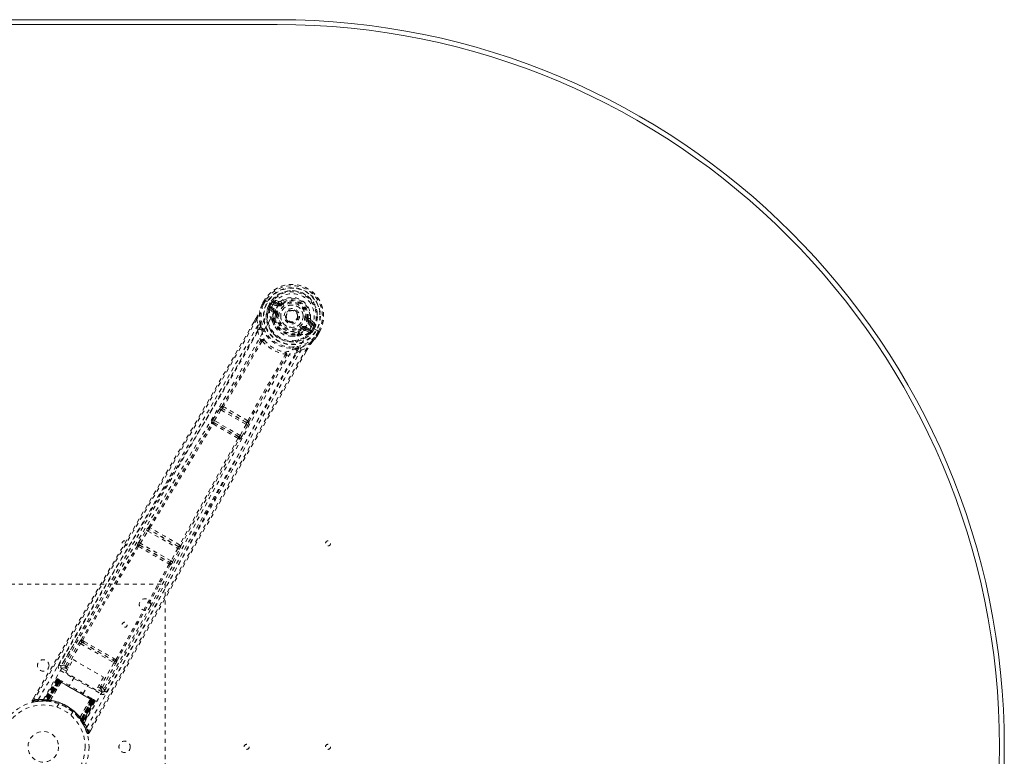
# Model space of a CAD drawing. Header units: inches. Extents: x 17.8 to 113.3, y 44.2 to 80.
# Tile 6 of 6: x 89.1 to 113.3, y 61.8 to 80. Entities that reach past the tile are written whole.
import ezdxf

# ---------------------------------------------------------------- set-up
doc = ezdxf.new("R2010")
doc.units = ezdxf.units.IN
doc.header["$MEASUREMENT"] = 0
doc.linetypes.add('SLD-Dashed', pattern=[0.075, 0.05, -0.025])
doc.linetypes.add('SLD-Solid', pattern=[0])

msp = doc.modelspace()

# ---------------------------------------------------------------- linework, layer by layer
at = {"color": 7, "linetype": 'SLD-Solid', "lineweight": 15}
for p, q in [((35.708, 79.956), (95.458, 79.956)), ((35.708, 79.837), (95.458, 79.837)), ((95.458, 79.837), (35.708, 79.837))]:
    msp.add_line(p, q, dxfattribs=at)
at = {"color": 7, "linetype": 'SLD-Dashed', "lineweight": 0}
for p, q in [((95.091, 72.961), (95.089, 72.958)), ((95.149, 73.063), (95.091, 72.961)), ((95.15, 73.063), (95.092, 72.961)), ((95.174, 73.047), (95.116, 72.947)), ((95.152, 73.061), (95.149, 73.063)), ((95.198, 73.034), (95.152, 73.061)), ((95.218, 73.022), (95.198, 73.034)), ((95.223, 73.019), (95.218, 73.022)), ((95.353, 72.944), (95.223, 73.019)), ((95.243, 72.923), (95.279, 72.986)), ((95.243, 72.923), (95.269, 72.91)), ((95.243, 72.923), (95.243, 72.923)), ((95.257, 72.866), (95.258, 72.86)), ((95.262, 72.846), (95.258, 72.86)), ((95.269, 72.909), (95.264, 72.89)), ((95.264, 72.89), (95.271, 72.901)), ((95.304, 72.971), (95.269, 72.91)), ((95.271, 72.901), (95.309, 72.968)), ((95.391, 72.781), (95.291, 72.867)), ((95.291, 72.867), (95.403, 72.802)), ((95.309, 72.968), (95.304, 72.971)), ((95.306, 72.893), (95.418, 72.828)), ((95.379, 72.992), (95.394, 73.018)), ((95.479, 72.934), (95.379, 72.992)), ((95.5, 73.026), (95.385, 73.065)), ((95.394, 73.018), (95.505, 72.978)), ((95.494, 72.96), (95.394, 73.018)), ((95.505, 72.978), (95.494, 72.96)), ((95.542, 73.033), (95.578, 72.985)), ((95.571, 72.98), (95.578, 72.985)), ((95.578, 72.985), (95.593, 72.966)), ((95.262, 72.846), (95.351, 72.77)), ((95.391, 72.781), (95.403, 72.802)), ((95.418, 72.718), (95.418, 72.731)), ((95.447, 72.714), (95.418, 72.718)), ((96.193, 72.62), (96.217, 72.617)), ((96.217, 72.617), (96.217, 72.607)), ((94.936, 72.609), (94.885, 72.521)), ((94.937, 72.608), (94.886, 72.52)), ((94.961, 72.593), (94.987, 72.445)), ((94.982, 72.318), (94.987, 72.445)), ((95.339, 72.539), (95.338, 72.56)), ((95.346, 72.588), (95.357, 72.607)), ((95.38, 72.6), (95.369, 72.581)), ((95.956, 72.589), (95.947, 72.576)), ((95.96, 72.596), (95.956, 72.589)), ((96.134, 72.352), (96.146, 72.374)), ((96.146, 72.374), (96.258, 72.309)), ((96.161, 72.4), (96.273, 72.335)), ((96.323, 72.447), (96.222, 72.505)), ((96.247, 72.549), (96.237, 72.531)), ((96.338, 72.473), (96.237, 72.531)), ((96.247, 72.549), (96.338, 72.473)), ((96.382, 72.489), (96.291, 72.569)), ((96.294, 72.401), (96.294, 72.401)), ((96.424, 72.326), (96.294, 72.401)), ((96.298, 72.308), (96.337, 72.375)), ((96.337, 72.375), (96.342, 72.372)), ((95.969, 72.196), (95.95, 72.187)), ((95.971, 72.233), (95.983, 72.252)), ((95.989, 72.217), (96.001, 72.236)), ((96.065, 72.344), (96.048, 72.367)), ((96.077, 72.35), (96.065, 72.344)), ((96.258, 72.309), (96.134, 72.352)), ((96.144, 72.312), (96.255, 72.273)), ((96.269, 72.277), (96.255, 72.273)), ((96.255, 72.273), (96.255, 72.273)), ((96.255, 72.273), (96.255, 72.273)), ((96.269, 72.277), (96.274, 72.279)), ((96.306, 72.311), (96.291, 72.297)), ((96.291, 72.297), (96.298, 72.308)), ((96.306, 72.311), (96.342, 72.372)), ((96.306, 72.311), (96.331, 72.295)), ((96.368, 72.358), (96.331, 72.295)), ((96.331, 72.295), (96.331, 72.295)), ((96.368, 72.358), (96.368, 72.358)), ((96.415, 72.197), (96.473, 72.297)), ((96.429, 72.323), (96.424, 72.326)), ((96.449, 72.311), (96.429, 72.323)), ((96.438, 72.179), (96.44, 72.182)), ((96.439, 72.183), (96.498, 72.284)), ((96.499, 72.283), (96.44, 72.182)), ((96.496, 72.285), (96.449, 72.311)), ((96.499, 72.283), (96.496, 72.285)), ((96.045, 71.834), (95.937, 71.767)), ((96.045, 71.834), (96.186, 71.886)), ((96.166, 71.795), (96.211, 71.872)), ((96.212, 71.872), (96.168, 71.795)), ((94.105, 70.454), (94.104, 70.454)), ((93.878, 70.124), (94.043, 70.385)), ((93.915, 70.1), (94.08, 70.361)), ((94.043, 70.385), (94.062, 70.413)), ((94.08, 70.361), (94.694, 70.007)), ((94.119, 70.391), (94.12, 70.391)), ((94.7, 70.055), (94.119, 70.391)), ((93.851, 70.031), (93.842, 70.041)), ((93.911, 70.046), (93.902, 70.056)), ((93.902, 70.056), (94.518, 69.7)), ((94.55, 69.734), (93.915, 70.1)), ((94.694, 70.007), (94.55, 69.734)), ((94.589, 69.713), (94.733, 69.987)), ((94.7, 70.056), (94.7, 70.055)), ((94.733, 69.987), (94.748, 70.017)), ((94.762, 70.074), (94.761, 70.074)), ((94.518, 69.7), (94.505, 69.703)), ((94.522, 69.643), (94.535, 69.64)), ((92.057, 67.108), (92.242, 67.408)), ((92.095, 67.084), (92.28, 67.384)), ((92.28, 67.384), (93.016, 66.96)), ((92.299, 67.479), (92.299, 67.479)), ((92.314, 67.417), (92.315, 67.417)), ((93.026, 67.005), (92.314, 67.417)), ((92.849, 66.649), (92.095, 67.084)), ((92.018, 67.026), (92.022, 67.021)), ((92.082, 67.037), (92.078, 67.042)), ((92.078, 67.042), (92.82, 66.614)), ((93.016, 66.96), (92.849, 66.649)), ((92.888, 66.628), (93.055, 66.939)), ((93.026, 67.006), (93.026, 67.005)), ((93.088, 67.023), (93.088, 67.024)), ((92.82, 66.614), (92.814, 66.615)), ((92.83, 66.554), (92.837, 66.554)), ((86.708, 66.081), (92.708, 66.081)), ((92.708, 66.081), (92.708, 58.081)), ((90.56, 64.773), (90.146, 64.071)), ((90.253, 64.072), (90.589, 64.64)), ((90.657, 64.651), (90.698, 64.627)), ((90.713, 64.673), (90.67, 64.696)), ((90.291, 64.049), (90.627, 64.617)), ((90.627, 64.617), (91.446, 64.145)), ((90.698, 64.627), (91.419, 64.211)), ((90.259, 63.908), (90.442, 64.225)), ((90.442, 64.225), (91.187, 63.794)), ((91.446, 64.145), (91.122, 63.57)), ((91.213, 63.455), (91.614, 64.164)), ((91.419, 64.211), (91.46, 64.187)), ((91.493, 64.222), (91.451, 64.247)), ((90.13, 63.955), (91.12, 63.383)), ((90.144, 64.069), (90.138, 64.052)), ((90.145, 64.07), (90.141, 64.062)), ((90.146, 64.072), (90.145, 64.07)), ((90.277, 63.939), (90.16, 64.007)), ((91.004, 63.477), (90.259, 63.908)), ((90.306, 63.989), (90.269, 64.01)), ((90.328, 64.028), (90.291, 64.049)), ((91.161, 63.548), (91.485, 64.123)), ((90.033, 63.736), (89.712, 63.222)), ((90.045, 63.729), (89.728, 63.222)), ((90.064, 63.722), (89.748, 63.219)), ((90.061, 63.72), (89.749, 63.222)), ((90.067, 63.716), (89.788, 63.234)), ((89.794, 63.234), (90.071, 63.714)), ((89.803, 63.233), (90.079, 63.71)), ((90.082, 63.708), (89.808, 63.233)), ((90.095, 63.7), (89.823, 63.231)), ((89.826, 63.219), (90.118, 63.687)), ((89.827, 63.231), (90.098, 63.699)), ((90.12, 63.686), (89.827, 63.218)), ((89.879, 63.221), (90.145, 63.673)), ((90.146, 63.671), (89.881, 63.221)), ((90.045, 63.729), (90.033, 63.736)), ((90.118, 63.687), (90.061, 63.72)), ((90.074, 63.746), (90.071, 63.747)), ((90.071, 63.714), (90.942, 63.211)), ((90.075, 63.745), (90.075, 63.745)), ((90.082, 63.741), (90.08, 63.739)), ((90.086, 63.739), (90.082, 63.741)), ((90.931, 63.218), (90.082, 63.708)), ((90.097, 63.733), (90.093, 63.735)), ((90.098, 63.699), (90.095, 63.7)), ((90.098, 63.699), (90.915, 63.227)), ((90.159, 63.697), (90.101, 63.73)), ((90.118, 63.687), (90.12, 63.686)), ((90.146, 63.671), (90.145, 63.673)), ((90.468, 63.787), (90.352, 63.585)), ((91.187, 63.794), (91.004, 63.477)), ((90.69, 63.39), (90.806, 63.592)), ((91.15, 63.435), (91.023, 63.509)), ((91.051, 63.559), (91.099, 63.531)), ((91.074, 63.598), (91.122, 63.57)), ((91.161, 63.548), (91.122, 63.57)), ((91.201, 63.439), (91.212, 63.452)), ((91.208, 63.446), (91.213, 63.454)), ((91.213, 63.454), (91.214, 63.455)), ((89.482, 63.301), (89.439, 63.228)), ((89.439, 63.227), (89.465, 63.212)), ((89.471, 63.183), (89.599, 63.202)), ((89.611, 63.204), (89.682, 63.206)), ((89.687, 63.208), (89.703, 63.208)), ((89.712, 63.222), (89.728, 63.222)), ((89.724, 63.208), (89.798, 63.204)), ((89.749, 63.222), (89.826, 63.219)), ((89.759, 63.224), (89.763, 63.22)), ((89.786, 63.205), (89.776, 63.206)), ((89.786, 63.205), (89.788, 63.234)), ((89.792, 63.205), (89.786, 63.205)), ((89.788, 63.234), (89.794, 63.234)), ((89.82, 63.202), (89.791, 63.205)), ((89.792, 63.205), (89.794, 63.234)), ((89.798, 63.204), (89.8, 63.204)), ((89.801, 63.204), (89.803, 63.233)), ((89.801, 63.204), (89.805, 63.204)), ((89.805, 63.204), (89.808, 63.233)), ((89.82, 63.202), (89.823, 63.231)), ((89.824, 63.202), (89.827, 63.231)), ((89.827, 63.218), (89.826, 63.219)), ((89.868, 63.197), (89.871, 63.196)), ((89.879, 63.221), (89.881, 63.221)), ((90.61, 62.801), (90.867, 63.255)), ((90.869, 63.255), (90.611, 62.799)), ((90.634, 62.753), (90.893, 63.239)), ((90.894, 63.239), (90.635, 62.751)), ((90.915, 63.227), (90.645, 62.759)), ((90.647, 62.755), (90.918, 63.225)), ((90.656, 62.743), (90.931, 63.218)), ((90.934, 63.216), (90.659, 62.739)), ((90.942, 63.211), (90.664, 62.731)), ((90.667, 62.726), (90.946, 63.209)), ((90.674, 62.684), (90.952, 63.21)), ((90.952, 63.205), (90.676, 62.687)), ((90.968, 63.196), (90.687, 62.668)), ((90.979, 63.19), (90.695, 62.654)), ((90.869, 63.255), (90.867, 63.255)), ((90.941, 63.245), (90.883, 63.279)), ((90.893, 63.239), (90.894, 63.239)), ((90.952, 63.205), (90.894, 63.239)), ((90.918, 63.225), (90.915, 63.227)), ((90.948, 63.241), (90.945, 63.243)), ((90.96, 63.234), (90.956, 63.237)), ((90.97, 63.227), (90.967, 63.23)), ((90.979, 63.19), (90.968, 63.196)), ((90.089, 63.139), (90.04, 63.056)), ((90.387, 62.856), (90.435, 62.939)), ((90.593, 62.779), (90.595, 62.777)), ((90.61, 62.801), (90.611, 62.799)), ((90.645, 62.759), (90.621, 62.742)), ((90.624, 62.739), (90.621, 62.742)), ((90.647, 62.755), (90.624, 62.739)), ((90.656, 62.743), (90.633, 62.726)), ((90.633, 62.726), (90.635, 62.722)), ((90.635, 62.751), (90.634, 62.753)), ((90.635, 62.751), (90.676, 62.687)), ((90.659, 62.739), (90.635, 62.722)), ((90.636, 62.722), (90.637, 62.72)), ((90.637, 62.72), (90.677, 62.658)), ((90.664, 62.731), (90.64, 62.715)), ((90.644, 62.71), (90.64, 62.715)), ((90.667, 62.726), (90.644, 62.71)), ((90.664, 62.731), (90.667, 62.726)), ((90.687, 62.668), (90.695, 62.654)), ((90.688, 62.639), (90.695, 62.626)), ((90.836, 62.421), (90.878, 62.494)), ((90.81, 62.435), (90.781, 62.426))]:
    msp.add_line(p, q, dxfattribs=at)
at = {"color": 7, "linetype": 'SLD-Dashed', "lineweight": 0, "flags": 128}
for points in [[(95.47, 72.911), (95.513, 72.976), (95.571, 73.03), (95.64, 73.071), (95.717, 73.097), (95.799, 73.107), (95.881, 73.101), (95.962, 73.08), (96.039, 73.045), (96.107, 72.997), (96.166, 72.937), (96.212, 72.868), (96.244, 72.792), (96.26, 72.713), (96.259, 72.633), (96.241, 72.556), (96.207, 72.486)], [(89.589, 63.249), (90.389, 64.624), (91.199, 65.991), (92.019, 67.35), (92.843, 68.701), (93.489, 69.76), (94.127, 70.819), (94.75, 71.879), (95.353, 72.944)], [(89.711, 63.243), (90.509, 64.613), (91.319, 65.976), (92.139, 67.33), (92.964, 68.677), (93.609, 69.732), (94.247, 70.788), (94.87, 71.847), (95.47, 72.911)], [(95.089, 72.958), (95.055, 72.875), (95.026, 72.789)], [(95.091, 72.961), (95.054, 72.873), (95.03, 72.8)], [(95.089, 72.958), (95.089, 72.957), (95.091, 72.957), (95.094, 72.955), (95.097, 72.954), (95.102, 72.952), (95.106, 72.951), (95.111, 72.949), (95.116, 72.947)], [(95.116, 72.947), (95.111, 72.95), (95.105, 72.953), (95.101, 72.956), (95.097, 72.958), (95.093, 72.96), (95.091, 72.961), (95.09, 72.961), (95.091, 72.961)], [(95.149, 73.063), (95.148, 73.063), (95.149, 73.062), (95.151, 73.061), (95.154, 73.059), (95.158, 73.056), (95.163, 73.054), (95.168, 73.05), (95.174, 73.047)], [(95.269, 72.909), (95.269, 72.91), (95.269, 72.91)], [(95.271, 72.901), (95.289, 72.9), (95.306, 72.893)], [(95.306, 72.893), (95.303, 72.888), (95.301, 72.883), (95.298, 72.879), (95.296, 72.875), (95.294, 72.872), (95.293, 72.869), (95.292, 72.868), (95.291, 72.867)], [(95.379, 72.992), (95.361, 73.008), (95.35, 73.029)], [(95.479, 72.934), (95.482, 72.939), (95.485, 72.944), (95.488, 72.948), (95.49, 72.952), (95.492, 72.955), (95.493, 72.958), (95.494, 72.959), (95.494, 72.96)], [(95.611, 72.942), (95.607, 72.947), (95.604, 72.951), (95.601, 72.955), (95.598, 72.959), (95.596, 72.962), (95.594, 72.964), (95.593, 72.966), (95.593, 72.966)], [(95.043, 72.458), (95.018, 72.616), (95.026, 72.789)], [(95.03, 72.8), (95.028, 72.795), (95.026, 72.789)], [(95.363, 72.737), (95.36, 72.758), (95.351, 72.77)], [(95.357, 72.607), (95.355, 72.667), (95.363, 72.737)], [(95.418, 72.828), (95.416, 72.823), (95.413, 72.819), (95.41, 72.814), (95.408, 72.81), (95.406, 72.807), (95.405, 72.805), (95.404, 72.803), (95.403, 72.802)], [(95.418, 72.718), (95.41, 72.652), (95.411, 72.597)], [(95.477, 72.71), (95.471, 72.711), (95.466, 72.712), (95.461, 72.712), (95.456, 72.713), (95.453, 72.713), (95.45, 72.714), (95.448, 72.714), (95.447, 72.714)], [(96.164, 72.623), (96.169, 72.623), (96.175, 72.622), (96.18, 72.621), (96.184, 72.621), (96.188, 72.62), (96.191, 72.62), (96.193, 72.62), (96.193, 72.62)], [(94.885, 72.521), (93.575, 70.256), (92.202, 67.913), (90.82, 65.568), (89.439, 63.227)], [(94.961, 72.593), (94.555, 71.887), (94.13, 71.153), (93.686, 70.388), (93.282, 69.696), (93.021, 69.249), (92.747, 68.781), (92.46, 68.293), (92.175, 67.807), (91.927, 67.387), (91.599, 66.829), (91.249, 66.236), (90.878, 65.608), (90.534, 65.026), (89.465, 63.212)], [(94.987, 72.445), (94.617, 71.804), (94.23, 71.136), (93.826, 70.442), (93.439, 69.78), (93.047, 69.111), (92.654, 68.442), (92.271, 67.791), (91.902, 67.166), (91.559, 66.584), (91.175, 65.933), (90.814, 65.321), (90.459, 64.721), (90.092, 64.099)], [(90.78, 62.561), (91.571, 63.941), (92.349, 65.327), (93.116, 66.716), (93.875, 68.106), (94.469, 69.194), (95.067, 70.276), (95.673, 71.347), (96.294, 72.401)], [(92.342, 65.544), (93.039, 66.81), (93.793, 68.198), (94.384, 69.285), (94.98, 70.365), (95.586, 71.434), (96.207, 72.486)], [(94.936, 72.609), (94.936, 72.609), (94.936, 72.608), (94.938, 72.607), (94.942, 72.605), (94.946, 72.602), (94.951, 72.599), (94.956, 72.596), (94.961, 72.593)], [(95.339, 72.539), (95.375, 72.45), (95.405, 72.402)], [(96.03, 72.391), (96.033, 72.387), (96.036, 72.382), (96.039, 72.378), (96.042, 72.375), (96.044, 72.372), (96.046, 72.369), (96.047, 72.368), (96.048, 72.367)], [(96.161, 72.4), (96.158, 72.395), (96.155, 72.39), (96.153, 72.385), (96.151, 72.382), (96.149, 72.378), (96.147, 72.376), (96.146, 72.374), (96.146, 72.374)], [(96.222, 72.505), (96.225, 72.51), (96.228, 72.515), (96.23, 72.519), (96.232, 72.523), (96.234, 72.527), (96.236, 72.529), (96.237, 72.531), (96.237, 72.531)], [(96.323, 72.447), (96.326, 72.452), (96.329, 72.457), (96.331, 72.461), (96.333, 72.465), (96.335, 72.468), (96.337, 72.471), (96.338, 72.472), (96.338, 72.473)], [(96.369, 72.441), (96.345, 72.439), (96.323, 72.447)], [(94.982, 72.318), (93.381, 69.563), (91.765, 66.815), (90.144, 64.069)], [(94.982, 72.318), (95.006, 72.191), (95.047, 72.068)], [(95.082, 72.335), (95.086, 72.322), (95.087, 72.314)], [(95.799, 72.175), (95.856, 72.173), (95.95, 72.187)], [(96.001, 72.236), (96.052, 72.264), (96.109, 72.306)], [(96.109, 72.306), (96.13, 72.314), (96.144, 72.312)], [(96.258, 72.309), (96.259, 72.31), (96.26, 72.311), (96.261, 72.314), (96.263, 72.317), (96.265, 72.321), (96.268, 72.325), (96.27, 72.33), (96.273, 72.335)], [(96.273, 72.335), (96.288, 72.323), (96.298, 72.308)], [(96.306, 72.311), (96.306, 72.311), (96.306, 72.311)], [(96.323, 72.041), (96.377, 72.1), (96.438, 72.179)], [(96.44, 72.182), (96.382, 72.106), (96.33, 72.049)], [(96.342, 72.372), (96.345, 72.371), (96.351, 72.367), (96.358, 72.363), (96.368, 72.358)], [(96.44, 72.182), (96.44, 72.182), (96.439, 72.183), (96.437, 72.184), (96.434, 72.186), (96.43, 72.188), (96.425, 72.191), (96.42, 72.194), (96.415, 72.197)], [(96.438, 72.179), (96.437, 72.179), (96.436, 72.18), (96.433, 72.182), (96.43, 72.185), (96.427, 72.187), (96.423, 72.19), (96.419, 72.194), (96.415, 72.197)], [(96.473, 72.297), (96.478, 72.294), (96.484, 72.291), (96.489, 72.288), (96.493, 72.286), (96.496, 72.284), (96.498, 72.283), (96.499, 72.283), (96.499, 72.283)], [(94.105, 70.454), (94.58, 71.255), (95.045, 72.059)], [(95.079, 72.047), (94.614, 71.242), (94.138, 70.44)], [(95.093, 72.051), (95.094, 72.062), (95.091, 72.071), (95.086, 72.078), (95.079, 72.082), (95.071, 72.083), (95.062, 72.081), (95.054, 72.076), (95.047, 72.068)], [(95.093, 72.051), (95.086, 72.051), (95.082, 72.05), (95.08, 72.049), (95.079, 72.047)], [(96.028, 71.89), (96.177, 71.947), (96.323, 72.041)], [(96.323, 72.041), (96.327, 72.044), (96.33, 72.049)], [(96.186, 71.886), (95.816, 71.247), (95.426, 70.571), (95.016, 69.857), (94.586, 69.106), (94.192, 68.414), (93.782, 67.693), (93.688, 67.527), (93.593, 67.359), (93.497, 67.191), (93.432, 67.075), (93.368, 66.962), (93.301, 66.844), (93.231, 66.721), (93.008, 66.326), (92.76, 65.887), (92.486, 65.403), (92.314, 65.097), (92.131, 64.773), (91.933, 64.423), (91.748, 64.095), (91.507, 63.668), (91.292, 63.289), (91.105, 62.957), (90.944, 62.672), (90.81, 62.435)], [(96.168, 71.795), (94.856, 69.517), (93.512, 67.155), (92.173, 64.788), (90.836, 62.421)], [(91.212, 63.452), (92.78, 66.229), (94.352, 69.002), (95.937, 71.767)], [(91.264, 63.422), (91.449, 63.75), (91.66, 64.123), (91.891, 64.532), (92.1, 64.902), (92.209, 65.096), (92.319, 65.29), (92.428, 65.484), (92.552, 65.704), (92.678, 65.926), (92.799, 66.141), (93.047, 66.58), (93.277, 66.987), (93.49, 67.363), (93.698, 67.731), (93.94, 68.157), (94.355, 68.888), (94.775, 69.625), (95.211, 70.387), (95.637, 71.127), (96.045, 71.834)], [(94.733, 70.097), (95.19, 70.91), (95.654, 71.715)], [(94.761, 70.074), (95.218, 70.887), (95.682, 71.691)], [(95.688, 71.698), (95.691, 71.708), (95.692, 71.718), (95.689, 71.726), (95.685, 71.733), (95.677, 71.737), (95.669, 71.737), (95.66, 71.735), (95.651, 71.73)], [(95.654, 71.715), (95.655, 71.717), (95.655, 71.719), (95.655, 71.723), (95.651, 71.73)], [(95.688, 71.698), (95.815, 71.724), (95.937, 71.767)], [(95.881, 71.856), (95.889, 71.858), (95.902, 71.861)], [(96.186, 71.886), (96.191, 71.883), (96.196, 71.88), (96.201, 71.877), (96.206, 71.875), (96.209, 71.873), (96.211, 71.872), (96.212, 71.872), (96.212, 71.872)], [(94.043, 70.385), (94.047, 70.382), (94.056, 70.377), (94.068, 70.369), (94.08, 70.361)], [(94.08, 70.361), (94.085, 70.368), (94.091, 70.375), (94.102, 70.385), (94.111, 70.391), (94.115, 70.392), (94.118, 70.391), (94.119, 70.391)], [(92.299, 67.479), (93.077, 68.756), (93.851, 70.031)], [(92.33, 67.464), (93.109, 68.742), (93.884, 70.017)], [(93.878, 70.124), (93.879, 70.123), (93.882, 70.121), (93.886, 70.118), (93.891, 70.116), (93.896, 70.112), (93.902, 70.108), (93.909, 70.104), (93.915, 70.1)], [(93.902, 70.056), (93.9, 70.062), (93.901, 70.072), (93.907, 70.086), (93.911, 70.093), (93.915, 70.1)], [(94.694, 70.007), (94.701, 70.004), (94.707, 70), (94.714, 69.997), (94.719, 69.994), (94.724, 69.991), (94.728, 69.989), (94.731, 69.987), (94.733, 69.987)], [(94.55, 69.734), (94.546, 69.726), (94.541, 69.719), (94.533, 69.708), (94.525, 69.701), (94.518, 69.7)], [(94.55, 69.734), (94.557, 69.73), (94.563, 69.727), (94.57, 69.723), (94.575, 69.72), (94.58, 69.718), (94.584, 69.715), (94.587, 69.714), (94.589, 69.713)], [(94.494, 69.665), (93.777, 68.357), (93.06, 67.043)], [(93.088, 67.024), (93.805, 68.336), (94.522, 69.643)], [(92.242, 67.408), (92.261, 67.436), (92.262, 67.438)], [(92.242, 67.408), (92.244, 67.407), (92.246, 67.405), (92.25, 67.403), (92.255, 67.4), (92.26, 67.397), (92.267, 67.393), (92.273, 67.389), (92.28, 67.384)], [(92.293, 67.46), (92.293, 67.462), (92.299, 67.479)], [(92.057, 67.108), (92.058, 67.107), (92.061, 67.105), (92.064, 67.103), (92.069, 67.1), (92.075, 67.097), (92.081, 67.093), (92.088, 67.089), (92.095, 67.084)], [(90.641, 64.712), (91.328, 65.869), (92.022, 67.021)], [(90.67, 64.696), (91.358, 65.854), (92.052, 67.006)], [(93.016, 66.96), (93.023, 66.956), (93.03, 66.952), (93.036, 66.949), (93.042, 66.946), (93.047, 66.943), (93.051, 66.941), (93.053, 66.94), (93.055, 66.939)], [(93.055, 66.939), (93.07, 66.969), (93.071, 66.97)], [(92.802, 66.573), (92.151, 65.396), (91.493, 64.222)], [(92.849, 66.649), (92.856, 66.645), (92.863, 66.642), (92.869, 66.638), (92.875, 66.635), (92.88, 66.632), (92.884, 66.63), (92.886, 66.629), (92.888, 66.628)], [(91.521, 64.204), (92.179, 65.378), (92.83, 66.554)], [(90.589, 64.64), (90.593, 64.638), (90.601, 64.633), (90.614, 64.625), (90.627, 64.617)], [(90.657, 64.651), (90.644, 64.663), (90.639, 64.675)], [(90.713, 64.673), (90.896, 64.567), (91.082, 64.46), (91.268, 64.353), (91.451, 64.247)], [(90.698, 64.627), (90.875, 64.525), (91.054, 64.422), (91.237, 64.316), (91.419, 64.211)], [(91.446, 64.145), (91.459, 64.137), (91.472, 64.13), (91.481, 64.125), (91.485, 64.123)], [(90.16, 64.007), (90.158, 64.002), (90.151, 63.991), (90.141, 63.974), (90.13, 63.955)], [(90.253, 64.072), (90.179, 64.082), (90.147, 64.07)], [(90.16, 64.007), (90.195, 64.02), (90.269, 64.01)], [(90.253, 64.072), (90.257, 64.07), (90.265, 64.064), (90.277, 64.057), (90.291, 64.049)], [(90.269, 64.01), (90.269, 64.011), (90.271, 64.014), (90.273, 64.017), (90.276, 64.022), (90.279, 64.028), (90.283, 64.035), (90.287, 64.042), (90.291, 64.049)], [(90.033, 63.736), (90.036, 63.735), (90.043, 63.73), (90.054, 63.724), (90.067, 63.716)], [(90.079, 63.71), (90.066, 63.717), (90.055, 63.723), (90.048, 63.728), (90.045, 63.729)], [(90.061, 63.72), (90.061, 63.72), (90.062, 63.719), (90.065, 63.717), (90.07, 63.715), (90.075, 63.712), (90.081, 63.708), (90.088, 63.704), (90.095, 63.7)], [(90.093, 63.735), (90.09, 63.736), (90.088, 63.738), (90.086, 63.739), (90.085, 63.739)], [(90.092, 63.733), (90.09, 63.736), (90.088, 63.737), (90.087, 63.738), (90.087, 63.738)], [(90.138, 63.697), (90.127, 63.693), (90.12, 63.686)], [(90.145, 63.673), (90.139, 63.692), (90.138, 63.697)], [(90.867, 63.255), (90.688, 63.358), (90.506, 63.463), (90.325, 63.568), (90.146, 63.671)], [(90.881, 63.28), (90.702, 63.383), (90.521, 63.488), (90.339, 63.593), (90.161, 63.696)], [(91.099, 63.531), (91.1, 63.532), (91.101, 63.534), (91.103, 63.538), (91.106, 63.543), (91.109, 63.549), (91.113, 63.555), (91.117, 63.562), (91.122, 63.57)], [(91.099, 63.531), (91.145, 63.472), (91.15, 63.435)], [(91.12, 63.383), (91.132, 63.402), (91.141, 63.419), (91.148, 63.431), (91.15, 63.435)], [(91.212, 63.452), (91.206, 63.488), (91.161, 63.548)], [(89.442, 63.226), (89.439, 63.218), (89.438, 63.21), (89.44, 63.202), (89.443, 63.194), (89.447, 63.188), (89.454, 63.184), (89.461, 63.182), (89.468, 63.183)], [(90.869, 63.255), (90.889, 63.26), (90.894, 63.261)], [(90.893, 63.239), (90.895, 63.25), (90.894, 63.261)], [(90.918, 63.225), (90.925, 63.221), (90.932, 63.217), (90.938, 63.214), (90.943, 63.211), (90.947, 63.208), (90.95, 63.207), (90.952, 63.206), (90.952, 63.205)], [(90.968, 63.196), (90.965, 63.198), (90.957, 63.202), (90.947, 63.209), (90.934, 63.216)], [(90.941, 63.245), (90.94, 63.246), (90.939, 63.246)], [(90.946, 63.209), (90.959, 63.201), (90.97, 63.195), (90.977, 63.191), (90.979, 63.19)], [(90.955, 63.237), (90.955, 63.237), (90.953, 63.238), (90.951, 63.238), (90.947, 63.24)], [(90.956, 63.236), (90.956, 63.237), (90.954, 63.238), (90.951, 63.239), (90.948, 63.241)], [(90.952, 63.205), (90.955, 63.212), (90.955, 63.214)], [(90.966, 63.231), (90.966, 63.23), (90.965, 63.231), (90.963, 63.232), (90.959, 63.233)], [(90.667, 62.674), (90.663, 62.68), (90.644, 62.71)], [(90.674, 62.68), (90.676, 62.685), (90.677, 62.687)], [(90.692, 62.636), (90.692, 62.649), (90.695, 62.663)], [(90.692, 62.649), (90.694, 62.655), (90.694, 62.656)], [(90.784, 62.427), (90.788, 62.421), (90.794, 62.414), (90.801, 62.41), (90.809, 62.407), (90.816, 62.407), (90.824, 62.409), (90.83, 62.413), (90.835, 62.419)], [(90.836, 62.421), (90.836, 62.421), (90.834, 62.422), (90.828, 62.425), (90.82, 62.43), (90.815, 62.433), (90.81, 62.435)]]:
    msp.add_lwpolyline(points, dxfattribs=at)
at = {"color": 7, "linetype": 'SLD-Dashed', "lineweight": 0}
for centre, radius in [((95.82, 72.667), 0.7), ((95.82, 72.667), 0.69), ((95.82, 72.667), 0.623), ((95.82, 72.667), 0.32), ((95.82, 72.667), 0.275), ((95.82, 72.667), 0.188), ((95.82, 72.667), 0.157), ((95.82, 72.667), 0.142), ((95.82, 72.667), 0.139), ((95.82, 72.667), 0.138), ((91.708, 67.081), 0.0625), ((96.708, 67.081), 0.0625), ((92.208, 65.581), 0.14), ((91.708, 65.081), 0.0625), ((89.708, 64.081), 0.141), ((89.708, 62.081), 1.125), ((89.708, 62.081), 1.03), ((89.708, 62.081), 0.376), ((91.708, 62.081), 0.14), ((94.708, 62.081), 0.0625), ((96.708, 62.081), 0.0625)]:
    msp.add_circle(centre, radius, dxfattribs=at)
at = {"color": 7, "linetype": 'SLD-Solid', "lineweight": 15}
for radius in [17.875, 17.757, 17.757]:
    msp.add_arc((95.458, 62.081), radius, 270, 90, dxfattribs=at)
at = {"color": 7, "linetype": 'SLD-Dashed', "lineweight": 0}
for centre, radius, start, end in [((95.82, 72.667), 0.78, 330, 149.4852), ((95.82, 72.667), 0.78, 330.5288, 149.4712), ((95.82, 72.667), 0.75, 330.4563, 149.5437), ((95.82, 72.667), 0.629, 330.5443, 149.4556), ((95.82, 72.667), 0.599, 330.5443, 149.4557), ((95.827, 72.678), 0.543, 329.3659, 150.6341), ((95.82, 72.667), 0.459, 352.774, 127.226), ((95.82, 72.667), 0.787, 158.3239, 321.6761), ((95.82, 72.667), 0.758, 158.3239, 321.6761), ((95.116, 72.947), 0.03, 150.2178, 155.2738), ((95.82, 72.667), 0.632, 156.0642, 323.9359), ((95.82, 72.667), 0.602, 156.2697, 323.7303), ((95.753, 72.815), 0.497, 174.8143, 213.6306), ((95.341, 72.855), 0.0845, 155.4152, 172.6004), ((95.276, 72.841), 0.0306, 59.046, 126.166), ((95.752, 73.758), 0.905, 238.5152, 240.3906), ((95.82, 72.667), 0.593, 142.3909, 149.4476), ((95.513, 72.903), 0.206, 128.3432, 142.3389), ((95.348, 72.703), 0.242, 59.7354, 88.8248), ((95.408, 73.045), 0.0299, 137.8919, 241.951), ((95.539, 73.037), 0.119, 240.0006, 307.2249), ((95.52, 73.003), 0.0301, 132.3462, 238.579), ((95.539, 73.037), 0.089, 240, 307.226), ((95.515, 73.069), 0.0455, 251.3573, 307.4672), ((95.535, 73.042), 0.0715, 244.7807, 299.761), ((95.82, 72.667), 0.275, 0.0002, 179.9998), ((95.82, 72.667), 0.4, 352.774, 127.226), ((95.82, 72.667), 0.376, 352.774, 127.226), ((95.82, 72.667), 0.346, 352.774, 127.2259), ((93.91, 73.234), 1.202, 328.6565, 338.8139), ((91.507, 73.849), 3.676, 340.0111, 343.2386), ((95.701, 72.847), 0.439, 180.0687, 216.0862), ((95.377, 72.755), 0.0299, 61.0442, 149.0077), ((95.382, 72.59), 0.0305, 13.935, 144.3675), ((95.387, 72.717), 0.031, 1.5921, 140.0515), ((95.361, 72.733), 0.0567, 358.2356, 57.9749), ((95.359, 72.725), 0.089, 352.774, 60), ((95.359, 72.725), 0.119, 352.7756, 59.9993), ((95.82, 72.667), 0.376, 172.774, 307.226), ((95.82, 72.667), 0.346, 172.7739, 307.226), ((95.82, 72.667), 0.275, 180.0001, 359.9999), ((96.282, 72.608), 0.119, 172.7729, 240.0002), ((96.282, 72.608), 0.089, 172.774, 240), ((96.423, 74.004), 1.403, 261.5622, 263.9854), ((95.163, 71.827), 0.643, 100.7369, 105.9141), ((97.171, 73.051), 2.209, 195.5724, 198.9381), ((95.382, 72.562), 0.0444, 144.9967, 182.7094), ((95.371, 72.515), 0.0404, 97.2303, 142.6845), ((95.342, 72.537), 0.0507, 58.2616, 85.6674), ((95.353, 72.557), 0.0505, 58.2668, 85.7528), ((95.397, 72.565), 0.0326, 151.6469, 197.8226), ((95.839, 72.699), 0.494, 196.9721, 283.028), ((95.392, 72.565), 0.0371, 59.2756, 109.8337), ((95.826, 72.677), 0.453, 189.7482, 290.2511), ((95.811, 72.651), 0.476, 211.4722, 268.527), ((95.817, 72.661), 0.411, 189.0112, 290.9887), ((95.82, 72.667), 0.156, 215.1542, 260.0596), ((96.102, 72.297), 0.119, 59.9993, 127.2273), ((96.102, 72.297), 0.089, 60, 127.226), ((96.082, 72.27), 0.249, 31.7067, 59.8606), ((96.288, 72.608), 0.0714, 180.3175, 235.2452), ((96.262, 72.575), 0.0301, 241.4568, 347.6163), ((96.321, 72.603), 0.0455, 172.5376, 228.6378), ((95.82, 72.667), 0.593, 330.5524, 337.6091), ((96.354, 72.498), 0.0299, 238.0461, 342.1095), ((96.178, 72.519), 0.206, 337.6641, 351.6552), ((95.033, 72.285), 0.0608, 28.0314, 147.6169), ((95.971, 72.392), 0.887, 185.0285, 200.8703), ((95.984, 72.677), 0.491, 266.1258, 305.5142), ((95.943, 72.25), 0.0326, 282.1649, 328.364), ((95.913, 72.202), 0.0404, 337.3034, 22.774), ((95.762, 72.696), 0.465, 295.8351, 310.796), ((95.973, 72.248), 0.0305, 335.6311, 106.0659), ((95.946, 72.245), 0.0371, 10.1708, 60.7229), ((95.949, 72.235), 0.0444, 297.3935, 335.0023), ((95.947, 72.188), 0.0506, 34.3191, 61.7523), ((95.959, 72.207), 0.0504, 34.2231, 61.7508), ((96.036, 72.654), 0.44, 263.9345, 299.9017), ((96.08, 72.317), 0.031, 340.168, 118.1929), ((96.107, 72.302), 0.0565, 61.9565, 121.5659), ((96.118, 72.327), 0.0299, 331.0006, 58.9477), ((96.243, 72.282), 0.0305, 353.8281, 60.9611), ((96.2, 72.368), 0.115, 309.6968, 322.2766), ((95.033, 72.067), 0.0143, 326.6968, 2.408), ((95.036, 71.98), 0.0794, 57.488, 83.949), ((95.098, 72.034), 0.0608, 43.4568, 146.3326), ((95.151, 71.998), 0.0786, 96.2602, 136.675), ((95.827, 72.679), 0.965, 220.5265, 259.4746), ((95.791, 72.616), 0.844, 219.7729, 260.2271), ((95.479, 74.025), 2.205, 281.0592, 284.4307), ((95.42, 71.677), 0.644, 14.0904, 19.2598), ((99.003, 69.521), 3.678, 136.763, 139.9884), ((97.267, 71.296), 1.202, 141.1878, 151.3416), ((95.507, 72.66), 0.888, 279.1312, 294.9697), ((95.633, 71.725), 0.0608, 333.6686, 76.5442), ((95.576, 71.752), 0.0786, 343.3217, 23.7437), ((95.617, 71.645), 0.0794, 36.0517, 62.5127), ((95.694, 71.685), 0.0143, 117.522, 153.3917), ((95.883, 71.795), 0.0608, 332.3824, 91.9702), ((94.144, 70.37), 0.0933, 115.8682, 152.462), ((94.142, 70.43), 0.0451, 147.8543, 238.9603), ((94.143, 70.43), 0.0451, 147.8505, 238.9541), ((94.089, 70.366), 0.0889, 56.1816, 79.6206), ((94.207, 70.386), 0.0872, 141.8084, 176.8113), ((78.078, 41.936), 32.717, 59.3988, 60.6011), ((77.721, 41.318), 33.379, 59.4252, 60.5748), ((94.005, 70.019), 0.165, 140.59, 172.3682), ((93.88, 70.017), 0.0451, 60.8647, 147.5091), ((93.889, 70.007), 0.0451, 60.8969, 147.3972), ((93.833, 69.941), 0.0919, 56.0252, 78.5459), ((93.94, 69.993), 0.0607, 118.3016, 156.2253), ((112.7, 101.903), 37.023, 239.4552, 240.5447), ((110.648, 98.349), 32.881, 239.4019, 240.5982), ((94.644, 70.038), 0.0588, 327.8337, 16.632), ((94.652, 70.129), 0.0873, 303.1911, 338.1896), ((94.721, 70.095), 0.0451, 241.05, 332.1463), ((94.722, 70.095), 0.0451, 241.042, 332.1437), ((94.694, 70.018), 0.088, 40.252, 63.9496), ((94.669, 70.067), 0.0933, 327.5295, 4.1389), ((94.434, 69.771), 0.165, 307.6357, 339.4031), ((94.444, 69.701), 0.0612, 323.9376, 1.5344), ((94.453, 69.582), 0.092, 41.4641, 63.9925), ((94.482, 69.664), 0.0451, 332.6006, 59.1049), ((94.495, 69.661), 0.0451, 332.489, 59.1375), ((92.366, 67.382), 0.118, 124.6477, 152.0144), ((92.337, 67.358), 0.0626, 111.5478, 155.5131), ((92.337, 67.456), 0.0451, 148.3764, 239.3657), ((92.336, 67.454), 0.0433, 172.771, 240.2228), ((92.261, 67.36), 0.125, 56.4402, 72.2382), ((92.384, 67.42), 0.0697, 140.9199, 183.0616), ((76.001, 38.339), 33.342, 59.2942, 60.7057), ((75.912, 38.185), 33.569, 59.2813, 60.7188), ((92.233, 66.974), 0.222, 142.8805, 166.3587), ((92.139, 67.043), 0.0601, 136.9029, 181.3961), ((92.056, 67.003), 0.0451, 60.5583, 148.0575), ((92.06, 66.997), 0.0451, 60.5773, 148.0304), ((91.978, 66.893), 0.136, 56.7437, 71.1079), ((92.105, 66.985), 0.0567, 113.3812, 157.5252), ((110.49, 98.075), 36.127, 239.3134, 240.6867), ((108.967, 95.438), 33.042, 239.2678, 240.7322), ((92.965, 66.996), 0.0626, 324.4759, 8.4634), ((92.995, 67.068), 0.0697, 296.9335, 339.0865), ((93.048, 67.045), 0.0451, 240.6364, 331.6283), ((93.049, 67.045), 0.0451, 240.6333, 331.6253), ((93.005, 66.933), 0.123, 47.6593, 63.6594), ((92.971, 67.033), 0.118, 327.9916, 355.3601), ((92.757, 66.608), 0.0571, 322.6154, 6.4771), ((92.741, 66.452), 0.136, 48.8652, 63.2826), ((92.791, 66.576), 0.0451, 331.9732, 59.4187), ((92.791, 66.667), 0.0601, 298.5951, 343.1013), ((92.797, 66.575), 0.0451, 331.94, 59.4465), ((92.684, 66.714), 0.222, 313.6402, 337.1205), ((-43.262, 140.321), 154.855, 329.9018, 331.10066), ((90.846, 64.507), 0.289, 134.9806, 152.6464), ((90.698, 64.585), 0.0773, 121.6256, 155.4613), ((90.673, 64.691), 0.0384, 147.0873, 205.359), ((90.535, 64.476), 0.258, 58.4492, 65.7726), ((90.733, 64.653), 0.0756, 145.3468, 181.841), ((90.763, 64.631), 0.0652, 140.5434, 183.546), ((91.39, 64.27), 0.0652, 296.4355, 339.4361), ((91.383, 64.19), 0.0772, 324.5318, 358.3887), ((91.425, 64.254), 0.075, 298.0093, 334.8057), ((91.481, 64.228), 0.0456, 241.9244, 329.0011), ((91.241, 64.279), 0.289, 327.3516, 345.0238), ((91.37, 63.995), 0.258, 54.2255, 61.5564), ((90.182, 64.046), 0.105, 149.3638, 240.0835), ((91.562, 66.56), 2.866, 239.1591, 240.3584), ((90.183, 64.046), 0.045, 172.0087, 239.979), ((90.292, 64.049), 0.0451, 149.6176, 239.5759), ((90.059, 63.72), 0.03, 60.0039, 148.0075), ((90.059, 63.719), 0.0305, 80.7128, 147.6435), ((90.07, 63.713), 0.03, 83.497, 148.0229), ((90.088, 63.698), 0.0353, 51.8086, 140.6813), ((90.086, 63.704), 0.03, 60.0626, 148.0679), ((90.07, 63.712), 0.0315, 59.3094, 92.3686), ((90.429, 63.515), 0.41, 146.9364, 150.985), ((90.158, 63.83), 0.119, 225.9038, 229.5734), ((90.815, 63.288), 0.849, 148.4161, 150.2233), ((90.455, 63.501), 0.426, 147.0565, 150.9483), ((90.484, 63.483), 0.446, 147.1808, 150.9006), ((90.486, 63.483), 0.444, 147.1771, 150.9147), ((90.144, 63.671), 0.0299, 60.1881, 148.204), ((90.148, 63.673), 0.0266, 60.7966, 111.4522), ((91.121, 63.57), 0.0451, 240.4249, 330.3592), ((91.173, 63.474), 0.105, 239.9129, 330.64), ((91.173, 63.474), 0.045, 240.0216, 307.9885), ((92.664, 65.931), 2.873, 239.6419, 240.8384), ((89.465, 63.212), 0.03, 149.4724, 282.149), ((89.687, 62.047), 1.206, 94.6785, 101.8739), ((89.708, 62.08), 1.158, 17.8714, 102.1368), ((89.528, 63.211), 0.0638, 178.6103, 205.7898), ((89.707, 62.088), 1.12, 94.6374, 102.1026), ((89.615, 63.234), 0.03, 150.2594, 274.0775), ((89.579, 61.885), 1.364, 84.4492, 89.585), ((89.708, 62.08), 1.128, 89.5268, 94.6573), ((89.687, 63.238), 0.03, 271.0774, 328.0198), ((89.702, 63.238), 0.0299, 270.3029, 328.0922), ((89.708, 62.368), 0.84, 88.7964, 90.3462), ((89.752, 63.233), 0.0429, 167.0226, 215.8132), ((89.692, 62.053), 1.19, 30.88, 89.12), ((89.883, 62.398), 0.841, 96.4861, 101.7289), ((89.708, 62.081), 1.127, 30.4732, 89.5268), ((89.724, 63.238), 0.0299, 269.2504, 328.1997), ((89.88, 62.432), 0.805, 95.5284, 100.9267), ((89.802, 63.344), 0.137, 239.4097, 263.5135), ((89.886, 62.419), 0.815, 94.3902, 99.6268), ((89.819, 63.311), 0.109, 241.2429, 270.4847), ((89.709, 62.081), 1.155, 34.2143, 85.7858), ((89.801, 63.234), 0.0297, 265.5265, 328.5242), ((89.802, 63.234), 0.0297, 265.4458, 328.5272), ((89.731, 62.338), 0.869, 83.5578, 85.4831), ((89.709, 62.081), 1.155, 34.9105, 85.0894), ((89.709, 62.082), 1.155, 35.8866, 84.1134), ((89.894, 62.489), 0.733, 91.2389, 95.2437), ((89.848, 63.22), 0.031, 310.2277, 1.6777), ((89.846, 63.221), 0.0345, 314.8458, 1.0332), ((89.727, 62.112), 1.12, 37.9256, 82.0743), ((90.867, 63.257), 0.0265, 8.3759, 59.3794), ((90.868, 63.253), 0.0299, 331.7963, 59.816), ((90.534, 63.455), 0.444, 329.0917, 332.8283), ((90.538, 63.452), 0.443, 329.0813, 332.8305), ((90.568, 63.435), 0.423, 329.0426, 332.9643), ((90.571, 63.433), 0.423, 329.0422, 332.9648), ((90.926, 63.22), 0.03, 331.9365, 59.9362), ((90.589, 63.423), 0.411, 329.0158, 333.0526), ((90.236, 63.623), 0.821, 329.7709, 331.6383), ((90.94, 63.209), 0.0315, 27.9379, 60.6947), ((90.941, 63.21), 0.03, 331.9816, 36.5589), ((90.953, 63.204), 0.03, 331.9915, 59.9938), ((90.952, 63.204), 0.0305, 332.3626, 39.3656), ((90.627, 62.77), 0.0345, 118.9557, 165.168), ((90.626, 62.771), 0.0311, 118.3282, 169.6336), ((89.971, 62.447), 0.73, 24.7474, 28.7713), ((89.711, 62.082), 1.125, 30.7753, 35.7154), ((90.66, 62.739), 0.0297, 151.4816, 214.5507), ((90.661, 62.737), 0.0297, 151.4817, 214.4705), ((89.689, 62.067), 1.153, 29.9223, 33.9586), ((89.903, 62.399), 0.825, 20.4073, 25.5762), ((89.926, 62.405), 0.806, 19.0748, 24.4689), ((89.895, 62.39), 0.843, 18.2754, 23.509), ((89.851, 62.164), 0.962, 29.6257, 32.5188), ((90.703, 62.673), 0.0299, 151.7906, 210.7606), ((90.703, 62.673), 0.03, 166.8686, 211.2468), ((90.684, 62.695), 0.0429, 264.1671, 312.9961), ((89.709, 62.081), 1.127, 25.3409, 30.4757), ((90.714, 62.654), 0.0299, 151.9096, 209.6979), ((90.756, 62.662), 0.0707, 181.4567, 208.8968), ((89.758, 62.109), 1.07, 28.906, 29.8328), ((90.721, 62.64), 0.03, 151.9793, 208.9236), ((89.604, 61.871), 1.364, 30.4146, 35.5506), ((90.754, 62.576), 0.03, 205.9264, 329.7368), ((89.714, 62.083), 1.121, 17.8982, 25.3606), ((89.696, 62.048), 1.199, 18.102, 25.339), ((90.81, 62.435), 0.03, 197.8473, 330.5308)]:
    msp.add_arc(centre, radius, start, end, dxfattribs=at)

doc.saveas('drawing.dxf')
